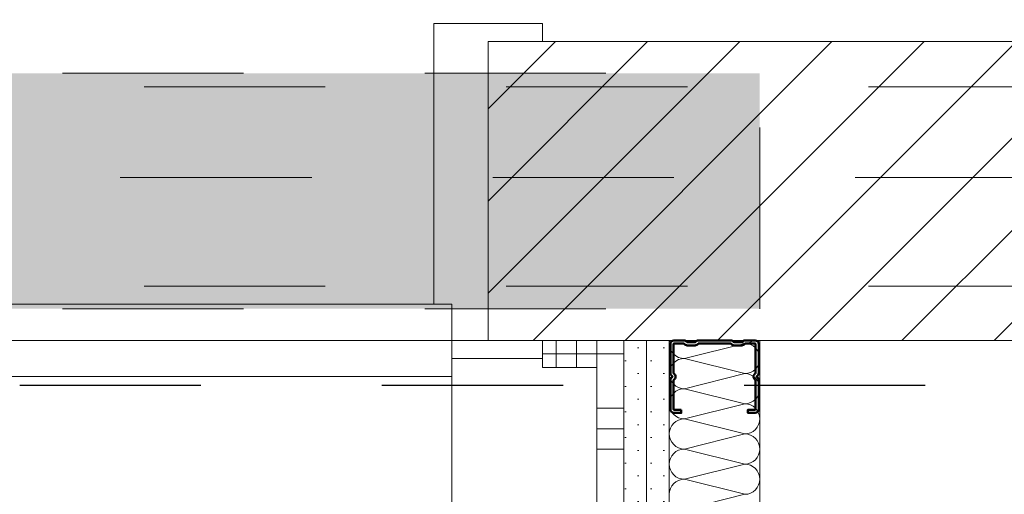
# Model space of a CAD drawing. Header units: metres. Extents: x -3.5 to 65.3, y -10.9 to 16.7.
# Tile 176 of 184: x 46.511 to 47.055, y 5.675 to 5.937. Entities that reach past the tile are written whole.
import ezdxf

# ---------------------------------------------------------------- set-up
doc = ezdxf.new("R2010")
doc.units = ezdxf.units.M
doc.header["$MEASUREMENT"] = 0
for name, pattern in [('Achse', [0.08, 0.04, -0.02, 0, -0.02]), ('Punktlinie eng', [0.015, 0.005, -0.01]), ('Strichlinie doppelt', [0.218722, 0.105833, -0.042333, 0.028222, -0.042333]), ('Strichlinie eng', [0.046, 0.03, -0.016]), ('Untersicht', [0.04, 0.03, -0.01]), ('Wipeout_Contour', [1, 0, -1])]:
    doc.linetypes.add(name, pattern=pattern)
for name, color, linetype in [('102 - Bemaßung_ Beschriftung.Detail_ Ausschnitt', 7, 'Continuous'), ('301 - Elemente.Linie', 7, 'Continuous'), ('451 - Universal.Achsen Raster', 7, 'Continuous'), ('605 - Struktur.Wand Innen', 7, 'Continuous'), ('608 - Struktur.Träger', 7, 'Continuous'), ('650 - Abdeckung.Fußboden Aufbau', 7, 'Continuous'), ('654 - Abdeckung.Wand Belag', 7, 'Continuous'), ('660 - Unterkonstruktion.Trockenbau', 7, 'Continuous'), ('Neubau_606 - Struktur.Wand Innen Ausbau', 7, 'Continuous'), ('Neubau_615 - Struktur.Sturz', 7, 'Continuous'), ('Neubau_650 - Abdeckung.Fußboden Aufbau', 7, 'Continuous'), ('Neubau_653 - Abdeckung.TB Verkofferung', 7, 'Continuous')]:
    doc.layers.add(name, color=color, linetype=linetype)
doc.styles.add('ERSTELLTER_STIL_1', font='txt')
doc.dimstyles.new('ERSTELLTER_STIL__1', dxfattribs={"dimtxt": 0.04, "dimasz": 0.02128, "dimexe": 0.18, "dimexo": 0.0625, "dimgap": 0, "dimtad": 1, "dimzin": 0, "dimdsep": 46, "dimtxsty": 'ERSTELLTER_STIL_1', "dimblk": 'ARROWHEAD_2', "dimblk1": 'ARROWHEAD_2', "dimblk2": 'ARROWHEAD_2', "dimcen": 0.09, "dimse1": 1, "dimse2": 1, "dimclrd": 7, "dimclre": 7, "dimclrt": 7, "dimazin": 0, "dimtfac": 1, "dimtdec": 4, "dimtmove": 0, "dimatfit": 3, "dimfxl": 1, "dimtolj": 1, "dimtzin": 0, "dimarcsym": 0})
doc.dimstyles.new('ERSTELLTER_STIL__3', dxfattribs={"dimtxt": 0.04, "dimasz": 0.02128, "dimexe": 0.18, "dimexo": 0.0625, "dimgap": 0, "dimtad": 1, "dimtih": 1, "dimtoh": 1, "dimzin": 0, "dimdsep": 46, "dimtxsty": 'ERSTELLTER_STIL_1', "dimblk": 'ARROWHEAD_2', "dimblk1": 'ARROWHEAD_2', "dimblk2": 'ARROWHEAD_2', "dimcen": 0.09, "dimse1": 1, "dimse2": 1, "dimclrd": 7, "dimclre": 7, "dimclrt": 7, "dimazin": 0, "dimtfac": 1, "dimtdec": 4, "dimtmove": 0, "dimatfit": 3, "dimfxl": 1, "dimtolj": 1, "dimtzin": 0, "dimarcsym": 0})
doc.dimstyles.new('ERSTELLTER_STIL__5', dxfattribs={"dimtxt": 0.04, "dimasz": 0.02128, "dimexe": 0.18, "dimexo": 0.0625, "dimgap": 0, "dimtad": 1, "dimtih": 1, "dimtoh": 1, "dimzin": 0, "dimdsep": 46, "dimtxsty": 'ERSTELLTER_STIL_1', "dimblk": 'ARROWHEAD_2', "dimblk1": 'ARROWHEAD_2', "dimblk2": 'ARROWHEAD_2', "dimcen": 0.09, "dimclrd": 7, "dimclre": 7, "dimclrt": 7, "dimazin": 0, "dimtfac": 1, "dimtdec": 4, "dimtmove": 0, "dimatfit": 3, "dimfxl": 1, "dimtolj": 1, "dimtzin": 0, "dimarcsym": 0})
pattern_1 = [(45, (0, 0), (-0.0070710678, 0.0070710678), [0, -0.01])]

# ---------------------------------------------------------------- blocks, each defined once
blk = doc.blocks.new('*X62')
at = {"layer": 'Neubau_606 - Struktur.Wand Innen Ausbau', "color": 7, "linetype": 'Continuous', "lineweight": 5}
for p, q in [((46.87015, 5.75997), (46.86999, 5.75835)), ((46.86999, 5.75835), (46.87015, 5.75672)), ((46.87016, 5.76), (46.87015, 5.75997)), ((46.87832, 5.75001), (46.91165, 5.75835)), ((46.90504, 5.76), (46.91165, 5.75835)), ((46.91165, 5.75835), (46.91328, 5.75851)), ((46.91328, 5.75819), (46.91165, 5.75835)), ((46.91328, 5.75851), (46.91484, 5.75898)), ((46.91484, 5.75771), (46.91328, 5.75819)), ((46.91484, 5.75898), (46.91628, 5.75975)), ((46.91628, 5.75694), (46.91484, 5.75771)), ((46.91628, 5.75975), (46.91659, 5.76)), ((46.87015, 5.75672), (46.87062, 5.75516)), ((46.87062, 5.75516), (46.87139, 5.75372)), ((46.87139, 5.75372), (46.87243, 5.75246)), ((46.87243, 5.75246), (46.87369, 5.75142)), ((46.91755, 5.75591), (46.91628, 5.75694)), ((46.91858, 5.75464), (46.91755, 5.75591)), ((46.91935, 5.7532), (46.91858, 5.75464)), ((46.91983, 5.75164), (46.91935, 5.7532)), ((46.87243, 5.74757), (46.87139, 5.74631)), ((46.87369, 5.74861), (46.87243, 5.74757)), ((46.87369, 5.75142), (46.87513, 5.75065)), ((46.87513, 5.74938), (46.87369, 5.74861)), ((46.87513, 5.75065), (46.87669, 5.75017)), ((46.87669, 5.74985), (46.87513, 5.74938)), ((46.87669, 5.75017), (46.87832, 5.75001)), ((46.87832, 5.75001), (46.87669, 5.74985)), ((46.87832, 5.75001), (46.91165, 5.74168)), ((46.91858, 5.74538), (46.91935, 5.74683)), ((46.91935, 5.74683), (46.91983, 5.74839)), ((46.91999, 5.75001), (46.91983, 5.75164)), ((46.91983, 5.74839), (46.91999, 5.75001)), ((46.87015, 5.74331), (46.86999, 5.74168)), ((46.86999, 5.74168), (46.87015, 5.74006)), ((46.87062, 5.74487), (46.87015, 5.74331)), ((46.87139, 5.74631), (46.87062, 5.74487)), ((46.87832, 5.73335), (46.91165, 5.74168)), ((46.91165, 5.74168), (46.91328, 5.74184)), ((46.91328, 5.74152), (46.91165, 5.74168)), ((46.91328, 5.74184), (46.91484, 5.74232)), ((46.91484, 5.74105), (46.91328, 5.74152)), ((46.91484, 5.74232), (46.91628, 5.74309)), ((46.91628, 5.74028), (46.91484, 5.74105)), ((46.91628, 5.74309), (46.91755, 5.74412)), ((46.91755, 5.74412), (46.91858, 5.74538)), ((46.87015, 5.74006), (46.87062, 5.73849)), ((46.87062, 5.73849), (46.87139, 5.73705)), ((46.87139, 5.73705), (46.87243, 5.73579)), ((46.87243, 5.73579), (46.87369, 5.73475)), ((46.91755, 5.73924), (46.91628, 5.74028)), ((46.91858, 5.73798), (46.91755, 5.73924)), ((46.91935, 5.73654), (46.91858, 5.73798)), ((46.91983, 5.73497), (46.91935, 5.73654)), ((46.87243, 5.73091), (46.87139, 5.72964)), ((46.87369, 5.73194), (46.87243, 5.73091)), ((46.87369, 5.73475), (46.87513, 5.73398)), ((46.87513, 5.73271), (46.87369, 5.73194)), ((46.87513, 5.73398), (46.87669, 5.73351)), ((46.87669, 5.73319), (46.87513, 5.73271)), ((46.87669, 5.73351), (46.87832, 5.73335)), ((46.87832, 5.73335), (46.87669, 5.73319)), ((46.87832, 5.73335), (46.91165, 5.72501)), ((46.91858, 5.72872), (46.91935, 5.73016)), ((46.91935, 5.73016), (46.91983, 5.73172)), ((46.91999, 5.73335), (46.91983, 5.73497)), ((46.91983, 5.73172), (46.91999, 5.73335)), ((46.87015, 5.72664), (46.86999, 5.72501)), ((46.86999, 5.72501), (46.87015, 5.72339)), ((46.87062, 5.7282), (46.87015, 5.72664)), ((46.87139, 5.72964), (46.87062, 5.7282)), ((46.87832, 5.71668), (46.91165, 5.72501)), ((46.91165, 5.72501), (46.91328, 5.72517)), ((46.91328, 5.72485), (46.91165, 5.72501)), ((46.91328, 5.72517), (46.91484, 5.72565)), ((46.91484, 5.72438), (46.91328, 5.72485)), ((46.91484, 5.72565), (46.91628, 5.72642)), ((46.91628, 5.72642), (46.91755, 5.72746)), ((46.91755, 5.72746), (46.91858, 5.72872)), ((46.87015, 5.72339), (46.87062, 5.72183)), ((46.87062, 5.72183), (46.87139, 5.72038)), ((46.87139, 5.72038), (46.87243, 5.71912)), ((46.91628, 5.72361), (46.91484, 5.72438)), ((46.91755, 5.72257), (46.91628, 5.72361)), ((46.91858, 5.72131), (46.91755, 5.72257)), ((46.91935, 5.71987), (46.91858, 5.72131)), ((46.91983, 5.71831), (46.91935, 5.71987)), ((46.87243, 5.71424), (46.87139, 5.71298)), ((46.87243, 5.71912), (46.87369, 5.71809)), ((46.87369, 5.71528), (46.87243, 5.71424)), ((46.87369, 5.71809), (46.87513, 5.71732)), ((46.87513, 5.71605), (46.87369, 5.71528)), ((46.87513, 5.71732), (46.87669, 5.71684)), ((46.87669, 5.71652), (46.87513, 5.71605)), ((46.87669, 5.71684), (46.87832, 5.71668)), ((46.87832, 5.71668), (46.87669, 5.71652)), ((46.87832, 5.71668), (46.91165, 5.70835)), ((46.91935, 5.71349), (46.91983, 5.71506)), ((46.91999, 5.71668), (46.91983, 5.71831)), ((46.91983, 5.71506), (46.91999, 5.71668)), ((46.87015, 5.70997), (46.86999, 5.70835)), ((46.87062, 5.71154), (46.87015, 5.70997)), ((46.87139, 5.71298), (46.87062, 5.71154)), ((46.91165, 5.70835), (46.91328, 5.70851)), ((46.91328, 5.70851), (46.91484, 5.70898)), ((46.91484, 5.70898), (46.91628, 5.70975)), ((46.91628, 5.70975), (46.91755, 5.71079)), ((46.91755, 5.71079), (46.91858, 5.71205)), ((46.91858, 5.71205), (46.91935, 5.71349)), ((46.86999, 5.70835), (46.87015, 5.70672)), ((46.87015, 5.70672), (46.87062, 5.70516)), ((46.87062, 5.70516), (46.87139, 5.70372)), ((46.87139, 5.70372), (46.87243, 5.70246)), ((46.87832, 5.70001), (46.91165, 5.70835)), ((46.91328, 5.70819), (46.91165, 5.70835)), ((46.91484, 5.70771), (46.91328, 5.70819)), ((46.91628, 5.70694), (46.91484, 5.70771)), ((46.91755, 5.70591), (46.91628, 5.70694)), ((46.91858, 5.70464), (46.91755, 5.70591)), ((46.91935, 5.7032), (46.91858, 5.70464)), ((46.91983, 5.70164), (46.91935, 5.7032)), ((46.87243, 5.69757), (46.87139, 5.69631)), ((46.87243, 5.70246), (46.87369, 5.70142)), ((46.87369, 5.69861), (46.87243, 5.69757)), ((46.87369, 5.70142), (46.87513, 5.70065)), ((46.87513, 5.69938), (46.87369, 5.69861)), ((46.87513, 5.70065), (46.87669, 5.70017)), ((46.87669, 5.69985), (46.87513, 5.69938)), ((46.87669, 5.70017), (46.87832, 5.70001)), ((46.87832, 5.70001), (46.87669, 5.69985)), ((46.87832, 5.70001), (46.91165, 5.69168)), ((46.91935, 5.69683), (46.91983, 5.69839)), ((46.91999, 5.70001), (46.91983, 5.70164)), ((46.91983, 5.69839), (46.91999, 5.70001)), ((46.87015, 5.69331), (46.86999, 5.69168)), ((46.87062, 5.69487), (46.87015, 5.69331)), ((46.87139, 5.69631), (46.87062, 5.69487)), ((46.91328, 5.69184), (46.91484, 5.69232)), ((46.91484, 5.69232), (46.91628, 5.69309)), ((46.91628, 5.69309), (46.91755, 5.69412)), ((46.91755, 5.69412), (46.91858, 5.69538)), ((46.91858, 5.69538), (46.91935, 5.69683)), ((46.86999, 5.69168), (46.87015, 5.69006)), ((46.87015, 5.69006), (46.87062, 5.68849)), ((46.87062, 5.68849), (46.87139, 5.68705)), ((46.87139, 5.68705), (46.87243, 5.68579)), ((46.87832, 5.68335), (46.91165, 5.69168)), ((46.91165, 5.69168), (46.91328, 5.69184)), ((46.91328, 5.69152), (46.91165, 5.69168)), ((46.91484, 5.69105), (46.91328, 5.69152)), ((46.91628, 5.69028), (46.91484, 5.69105)), ((46.91755, 5.68924), (46.91628, 5.69028)), ((46.91858, 5.68798), (46.91755, 5.68924)), ((46.91935, 5.68654), (46.91858, 5.68798)), ((46.87243, 5.68579), (46.87369, 5.68475)), ((46.87369, 5.68194), (46.87243, 5.68091)), ((46.87369, 5.68475), (46.87513, 5.68398)), ((46.87513, 5.68271), (46.87369, 5.68194)), ((46.87513, 5.68398), (46.87669, 5.68351)), ((46.87669, 5.68319), (46.87513, 5.68271)), ((46.87669, 5.68351), (46.87832, 5.68335)), ((46.87832, 5.68335), (46.87669, 5.68319)), ((46.87832, 5.68335), (46.91165, 5.67501)), ((46.91983, 5.68497), (46.91935, 5.68654)), ((46.91935, 5.68016), (46.91983, 5.68172)), ((46.91999, 5.68335), (46.91983, 5.68497)), ((46.91983, 5.68172), (46.91999, 5.68335)), ((46.87015, 5.67664), (46.86999, 5.67501)), ((46.87062, 5.6782), (46.87015, 5.67664)), ((46.87139, 5.67964), (46.87062, 5.6782)), ((46.87243, 5.68091), (46.87139, 5.67964)), ((46.91484, 5.67565), (46.91628, 5.67642)), ((46.91628, 5.67642), (46.91755, 5.67746)), ((46.91755, 5.67746), (46.91858, 5.67872)), ((46.91858, 5.67872), (46.91935, 5.68016)), ((46.87832, 5.66668), (46.91165, 5.67501)), ((46.91165, 5.67501), (46.91328, 5.67517)), ((46.91328, 5.67517), (46.91484, 5.67565))]:
    blk.add_line(p, q, dxfattribs=at)
blk = doc.blocks.new('*X115')
at = {"layer": '654 - Abdeckung.Wand Belag', "color": 7, "linetype": 'Continuous', "lineweight": 5}
for p, q in [((46.83, 5.76), (46.83, 5.74501)), ((46.82999, 5.7525), (46.83, 5.7525)), ((46.83, 5.7525), (46.83749, 5.7525))]:
    blk.add_line(p, q, dxfattribs=at)
blk = doc.blocks.new('*X116')
at = {"layer": '654 - Abdeckung.Wand Belag', "color": 7, "linetype": 'Continuous', "lineweight": 5}
for p, q in [((46.83749, 5.7525), (46.84499, 5.7525)), ((46.83, 5.74501), (46.83, 5.745))]:
    blk.add_line(p, q, dxfattribs=at)
blk = doc.blocks.new('*X117')
at = {"layer": '654 - Abdeckung.Wand Belag', "color": 7, "linetype": 'Continuous', "lineweight": 5}
for p, q in [((46.83, 5.745), (46.83, 5.7225)), ((46.82999, 5.7225), (46.83, 5.7225)), ((46.83, 5.7225), (46.84499, 5.7225)), ((46.83, 5.7225), (46.83, 5.67)), ((46.82999, 5.71125), (46.83, 5.71125)), ((46.83, 5.71125), (46.84499, 5.71125)), ((46.82999, 5.7), (46.83, 5.7)), ((46.83, 5.7), (46.84499, 5.7)), ((46.82999, 5.67), (46.83, 5.67)), ((46.83, 5.67), (46.84499, 5.67)), ((46.83, 5.67), (46.83, 5.6175)), ((46.82999, 5.65875), (46.83, 5.65875)), ((46.83, 5.65875), (46.84499, 5.65875)), ((46.82999, 5.6475), (46.83, 5.6475)), ((46.83, 5.6475), (46.84499, 5.6475)), ((46.82999, 5.6175), (46.83, 5.6175)), ((46.83, 5.6175), (46.84499, 5.6175)), ((46.83, 5.6175), (46.83, 5.565)), ((46.82999, 5.60625), (46.83, 5.60625)), ((46.83, 5.60625), (46.84499, 5.60625)), ((46.82999, 5.595), (46.83, 5.595)), ((46.83, 5.595), (46.84499, 5.595)), ((46.82999, 5.565), (46.83, 5.565)), ((46.83, 5.565), (46.84499, 5.565)), ((46.83, 5.565), (46.83, 5.5125)), ((46.82999, 5.55375), (46.83, 5.55375)), ((46.83, 5.55375), (46.84499, 5.55375)), ((46.82999, 5.5425), (46.83, 5.5425)), ((46.83, 5.5425), (46.84499, 5.5425)), ((46.82999, 5.5125), (46.83, 5.5125)), ((46.83, 5.5125), (46.84499, 5.5125)), ((46.83, 5.5125), (46.83, 5.4975)), ((46.82999, 5.50125), (46.83, 5.50125)), ((46.83, 5.50125), (46.84499, 5.50125))]:
    blk.add_line(p, q, dxfattribs=at)
blk = doc.blocks.new('*X143')
at = {"layer": '654 - Abdeckung.Wand Belag', "color": 7, "linetype": 'Continuous', "lineweight": 5}
for p, q in [((46.8075, 5.76), (46.8075, 5.745)), ((46.81875, 5.76), (46.81875, 5.745)), ((46.79996, 5.7525), (46.82999, 5.7525))]:
    blk.add_line(p, q, dxfattribs=at)
blk = doc.blocks.new('*D181')
at = {"layer": '102 - Bemaßung_ Beschriftung.Detail_ Ausschnitt', "color": 7, "linetype": 'Continuous', "lineweight": 5}
for p, q in [((45.88496, 6.18898), (45.88496, 6.23098)), ((46.76996, 6.18898), (46.76996, 6.23098)), ((45.89305, 6.22398), (45.87688, 6.19598)), ((46.77805, 6.22398), (46.76188, 6.19598)), ((45.88496, 6.20998), (46.76996, 6.20998))]:
    blk.add_line(p, q, dxfattribs=at)
at = {"layer": '102 - Bemaßung_ Beschriftung.Detail_ Ausschnitt', "color": 7, "lineweight": 5, "char_height": 0.04, "attachment_point": 7, "style": 'ERSTELLTER_STIL_1'}
for s, insert in [('\\A1;{\\pql;\\fArial|b0|i0|c0|p38;88\\fArial|b0|i0|c0|p38;\\A1{\\H.66x;\\S5^  ;}}', (46.28709, 6.21732)), ('\\A1;{\\pql;\\fArial|b0|i0|c0|p38;2,13\\fArial|b0|i0|c0|p38;\\A1{\\H.66x;\\S5^  ;}}', (46.26424, 6.15422))]:
    blk.add_mtext(s, dxfattribs=dict(at, insert=insert))
blk = doc.blocks.new('ARROWHEAD_2')
at = {"color": 0, "linetype": 'Continuous', "lineweight": 0}
for p, q in [((-0.378, -0.655), (0.378, 0.655)), ((0, 0), (-1, 0))]:
    blk.add_line(p, q, dxfattribs=at)
blk = doc.blocks.new('*D182')
at = {"layer": '102 - Bemaßung_ Beschriftung.Detail_ Ausschnitt', "color": 7, "linetype": 'Continuous', "lineweight": 5}
for p, q in [((46.76996, 6.18898), (46.76996, 6.23098)), ((47.17999, 6.18898), (47.17999, 6.23098)), ((46.77805, 6.22398), (46.76188, 6.19598)), ((47.18807, 6.22398), (47.17191, 6.19598)), ((46.76996, 6.20998), (47.17999, 6.20998))]:
    blk.add_line(p, q, dxfattribs=at)
at = {"layer": '102 - Bemaßung_ Beschriftung.Detail_ Ausschnitt', "color": 7, "lineweight": 5, "insert": (46.94462, 6.21798), "char_height": 0.04, "attachment_point": 7, "style": 'ERSTELLTER_STIL_1'}
blk.add_mtext('\\A1;{\\pql;\\fArial|b0|i0|c0|p38;41}', dxfattribs=at)
blk = doc.blocks.new('*D193')
at = {"layer": '102 - Bemaßung_ Beschriftung.Detail_ Ausschnitt', "color": 7, "linetype": 'Continuous', "lineweight": 5}
for p, q in [((44.70999, 6.33898), (44.70999, 6.38098)), ((46.84499, 6.33898), (46.84499, 6.38098)), ((44.71807, 6.37398), (44.7019, 6.34598)), ((46.85307, 6.37398), (46.8369, 6.34598)), ((44.70999, 6.35998), (46.84499, 6.35998))]:
    blk.add_line(p, q, dxfattribs=at)
at = {"layer": '102 - Bemaßung_ Beschriftung.Detail_ Ausschnitt', "color": 7, "lineweight": 5, "insert": (45.71426, 6.36022), "char_height": 0.04, "attachment_point": 7, "style": 'ERSTELLTER_STIL_1'}
blk.add_mtext('\\A1;{\\pql;\\fArial|b0|i0|c0|p38;2,13\\fArial|b0|i0|c0|p38;\\A1{\\H.66x;\\S5^  ;}}', dxfattribs=at)
blk = doc.blocks.new('*D194')
at = {"layer": '102 - Bemaßung_ Beschriftung.Detail_ Ausschnitt', "color": 7, "linetype": 'Continuous', "lineweight": 5}
for p, q in [((46.91999, 6.33898), (46.91999, 6.38098)), ((46.85307, 6.37398), (46.8369, 6.34598)), ((46.92807, 6.37398), (46.9119, 6.34598)), ((46.84499, 6.35998), (46.91999, 6.35998))]:
    blk.add_line(p, q, dxfattribs=at)
at = {"layer": '102 - Bemaßung_ Beschriftung.Detail_ Ausschnitt', "color": 7, "lineweight": 5, "insert": (46.85729, 6.36755), "char_height": 0.04, "attachment_point": 7, "style": 'ERSTELLTER_STIL_1'}
blk.add_mtext('\\A1;{\\pql;\\fArial|b0|i0|c0|p38;7\\fArial|b0|i0|c0|p38;\\A1{\\H.66x;\\S5^  ;}}', dxfattribs=at)
blk = doc.blocks.new('*D195')
at = {"layer": '102 - Bemaßung_ Beschriftung.Detail_ Ausschnitt', "color": 7, "linetype": 'Continuous', "lineweight": 5}
for p, q in [((46.92807, 6.37398), (46.9119, 6.34598)), ((47.18807, 6.37398), (47.17191, 6.34598)), ((46.91999, 6.35998), (47.17999, 6.35998))]:
    blk.add_line(p, q, dxfattribs=at)
at = {"layer": '102 - Bemaßung_ Beschriftung.Detail_ Ausschnitt', "color": 7, "lineweight": 5, "insert": (47.01963, 6.36798), "char_height": 0.04, "attachment_point": 7, "style": 'ERSTELLTER_STIL_1'}
blk.add_mtext('\\A1;{\\pql;\\fArial|b0|i0|c0|p38;26}', dxfattribs=at)
blk = doc.blocks.new('*D376')
at = {"layer": '102 - Bemaßung_ Beschriftung.Detail_ Ausschnitt', "color": 7, "linetype": 'Continuous', "lineweight": 5}
for p, q in [((46.19071, 5.76), (46.19071, 5.77369)), ((46.20471, 5.75192), (46.17671, 5.76808)), ((46.21171, 5.76), (46.16971, 5.76)), ((46.19071, 5.4495), (46.19071, 5.76)), ((46.17671, 5.45758), (46.20471, 5.44142)), ((46.21171, 5.4495), (46.16971, 5.4495))]:
    blk.add_line(p, q, dxfattribs=at)
at = {"layer": '102 - Bemaßung_ Beschriftung.Detail_ Ausschnitt', "color": 7, "lineweight": 5, "insert": (46.18339, 5.55436), "char_height": 0.04, "attachment_point": 7, "rotation": 90, "style": 'ERSTELLTER_STIL_1'}
blk.add_mtext('\\A1;{\\pql;\\fArial|b0|i0|c0|p38;31\\fArial|b0|i0|c0|p38;\\A1{\\H.66x;\\S05^  ;}}', dxfattribs=at)
blk = doc.blocks.new('*D420')
at = {"layer": '102 - Bemaßung_ Beschriftung.Detail_ Ausschnitt', "color": 7, "linetype": 'Continuous', "lineweight": 5}
for p, q in [((47.16999, 5.55218), (47.16999, 5.76)), ((44.53999, 5.55218), (44.53999, 5.67501)), ((44.54807, 5.58718), (44.5319, 5.55918)), ((47.16191, 5.55918), (47.17807, 5.58718)), ((44.5263, 5.57318), (44.53999, 5.57318)), ((44.53999, 5.57318), (47.16999, 5.57318)), ((47.16999, 5.57318), (47.18368, 5.57318))]:
    blk.add_line(p, q, dxfattribs=at)
at = {"color": 254, "linetype": 'Wipeout_Contour', "lineweight": 0, "ltscale": 184.793655}
blk.add_wipeout([(45.79428, 5.57368), (45.9157, 5.57368), (45.9157, 5.62868), (45.79428, 5.62868)], dxfattribs=at).dxf.layer = '102 - Bemaßung_ Beschriftung.Detail_ Ausschnitt'
at = {"layer": '102 - Bemaßung_ Beschriftung.Detail_ Ausschnitt', "color": 7, "lineweight": 5, "insert": (45.80178, 5.58118), "char_height": 0.04, "attachment_point": 7, "style": 'ERSTELLTER_STIL_1'}
blk.add_mtext('\\A1;{\\pql;\\fArial|b0|i0|c0|p38;2,63}', dxfattribs=at)

msp = doc.modelspace()

# ---------------------------------------------------------------- hatches: boundary and pattern name
at = {"layer": 'Neubau_650 - Abdeckung.Fußboden Aufbau', "linetype": 'Continuous', "lineweight": 13, "true_color": 0xafafaf}
h = msp.add_hatch(dxfattribs=at)
h.set_pattern_fill('Raster_60x60_Fuge_2mm_0001', color=253, style=0, pattern_type=2)
h.set_pattern_definition([(0, (46.245, 4.8475), (0, 0.602), []), (90, (46.245, 4.8475), (-0.602, 0), [])])
h.paths.add_polyline_path([(44.70999, 3.895), (45.85999, 3.895), (45.85999, 3.72), (46.74499, 3.72), (46.74499, 3.895), (46.84499, 3.895), (46.84499, 5.76), (44.70999, 5.76)])

# ---------------------------------------------------------------- linework, layer by layer
at = {"layer": '301 - Elemente.Linie', "color": 1, "linetype": 'Strichlinie eng', "lineweight": 25, "flags": 128}
msp.add_lwpolyline([(40.31135, 5.73527), (47.16999, 5.73527)], dxfattribs=at)
at = {"layer": '605 - Struktur.Wand Innen', "color": 1, "linetype": 'Continuous', "lineweight": 13}
for p, q in [((46.73996, 5.935), (46.73996, 5.78)), ((46.79996, 5.935), (46.73996, 5.935)), ((45.90496, 5.78), (46.74996, 5.78)), ((46.73996, 5.78), (46.74996, 5.78)), ((46.74996, 5.78), (46.74996, 5.75)), ((46.74996, 5.78), (46.74996, 5.74)), ((46.74996, 5.75), (46.79996, 5.75)), ((46.74996, 5.74), (45.90496, 5.74)), ((46.74996, 5.74), (46.74996, 4.895))]:
    msp.add_line(p, q, dxfattribs=at)
at = {"layer": '605 - Struktur.Wand Innen', "color": 1, "linetype": 'Continuous', "lineweight": 9}
msp.add_arc((46.74996, 5.74), 0.845, 180, 270, dxfattribs=at)
at = {"layer": '650 - Abdeckung.Fußboden Aufbau', "color": 7, "linetype": 'Continuous', "lineweight": 13, "flags": 128}
msp.add_lwpolyline([(38.86, 5.8285), (38.86, 5.935), (39.96999, 5.935), (39.96999, 6.00998), (40.28999, 6.00998), (40.28999, 5.925), (41.11499, 5.925), (41.11499, 5.76), (41.99999, 5.76), (41.99999, 5.925), (42.32499, 5.925), (42.32499, 5.76), (43.20999, 5.76), (43.20999, 5.925), (45.88496, 5.925), (45.88496, 5.76), (46.76996, 5.76), (46.76996, 5.925), (47.16999, 5.925), (47.16999, 6.00998), (47.48999, 6.00998), (47.48999, 5.925), (51.88997, 5.925)], dxfattribs=at)
at = {"layer": '654 - Abdeckung.Wand Belag', "color": 7, "linetype": 'Continuous', "lineweight": 5, "flags": 128}
for points in [[(46.79996, 5.745), (46.82999, 5.745)], [(46.82999, 5.745), (46.82999, 5.4975)]]:
    msp.add_lwpolyline(points, dxfattribs=at)
at = {"layer": 'Neubau_650 - Abdeckung.Fußboden Aufbau', "color": 1, "linetype": 'Continuous', "lineweight": 13, "flags": 128}
msp.add_lwpolyline([(46.74499, 3.72), (46.74499, 3.895), (46.84499, 3.895), (46.84499, 5.76), (44.70999, 5.76), (44.70999, 3.895)], dxfattribs=at)
at = {"layer": 'Neubau_653 - Abdeckung.TB Verkofferung', "color": 1, "linetype": 'Untersicht', "lineweight": 9}
for p in [(44.70999, 5.75998), (46.84499, 5.05048)]:
    msp.add_line(p, (46.84499, 5.75998), dxfattribs=at)

# ---------------------------------------------------------------- block references
at = {"layer": '654 - Abdeckung.Wand Belag', "color": 7, "lineweight": 5}
for name in ['*X116', '*X117']:
    msp.add_blockref(name, (0, 0), dxfattribs=at)

# ---------------------------------------------------------------- next in the draw order: wipeouts: each hides what was drawn before it
at = {"color": 254, "linetype": 'Wipeout_Contour', "lineweight": 0, "ltscale": 189.357034}
msp.add_wipeout([(46.76996, 5.76), (47.17999, 5.76), (47.17999, 5.925), (46.76996, 5.925)], dxfattribs=at).dxf.layer = '605 - Struktur.Wand Innen'

# ---------------------------------------------------------------- next in the draw order: hatches: boundary and pattern name
at = {"layer": '605 - Struktur.Wand Innen', "linetype": 'Continuous', "lineweight": 0, "true_color": 0x000000}
h = msp.add_hatch(dxfattribs=at)
h.set_pattern_fill('MW_Ziegel_0001', color=18, style=0, pattern_type=2)
h.set_pattern_definition([(45, (0, 0), (-0.025455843, 0.025455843), [])])
h.paths.add_polyline_path([(46.76996, 5.76), (47.17999, 5.76), (47.17999, 5.925), (46.76996, 5.925)])
at = {"layer": 'Neubau_606 - Struktur.Wand Innen Ausbau', "linetype": 'Continuous', "lineweight": 0, "true_color": 0x000000}
h = msp.add_hatch(dxfattribs=at)
h.set_pattern_fill('Gips_0001', color=18, style=0, pattern_type=2)
h.set_pattern_definition(pattern_1)
h.paths.add_polyline_path([(46.84499, 5.76), (46.84499, 5.17998), (46.85749, 5.17998), (46.85749, 5.76)])
h = msp.add_hatch(dxfattribs=at)
h.set_pattern_fill('Gips_0001', color=18, style=0, pattern_type=2)
h.set_pattern_definition(pattern_1)
h.paths.add_polyline_path([(46.86999, 5.76), (46.85749, 5.76), (46.85749, 5.17998), (46.86999, 5.17998)])
at = {"layer": 'Neubau_615 - Struktur.Sturz', "linetype": 'Continuous', "lineweight": 0, "true_color": 0x3f0000}
msp.add_hatch(color=18, dxfattribs=at).paths.add_polyline_path([(45.73496, 5.9075), (45.73496, 5.7775), (46.91996, 5.7775), (46.91996, 5.9075)])

# ---------------------------------------------------------------- next in the draw order: linework, layer by layer
at = {"layer": '451 - Universal.Achsen Raster', "color": 160, "linetype": 'Strichlinie doppelt', "lineweight": 9, "true_color": 0x3232ff}
msp.add_line((64.93503, 5.84998), (-3.175, 5.84998), dxfattribs=at)
at = {"layer": '605 - Struktur.Wand Innen', "color": 1, "linetype": 'Continuous', "lineweight": 13}
for p, q in [((46.79996, 5.925), (46.79996, 5.935)), ((46.76996, 5.76), (46.76996, 5.925)), ((46.76996, 5.925), (46.79996, 5.925)), ((46.79996, 5.76), (46.76996, 5.76)), ((46.79996, 5.75), (46.79996, 5.76))]:
    msp.add_line(p, q, dxfattribs=at)
at = {"layer": '605 - Struktur.Wand Innen', "color": 7, "linetype": 'Continuous', "lineweight": 18}
msp.add_line((46.76996, 5.925), (46.76996, 5.76), dxfattribs=at)
msp.add_line((46.76996, 5.925), (46.76996, 5.76), dxfattribs=at)
msp.add_line((46.76996, 5.925), (46.76996, 5.76), dxfattribs=at)
at = {"layer": '605 - Struktur.Wand Innen', "color": 7, "linetype": 'Continuous', "lineweight": 18, "flags": 128}
for points in [[(47.17999, 5.925), (46.76996, 5.925)], [(46.76996, 5.76), (47.17999, 5.76)]]:
    msp.add_lwpolyline(points, dxfattribs=at)
at = {"layer": '608 - Struktur.Träger', "color": 7, "linetype": 'Achse', "lineweight": 9}
msp.add_line((0.37999, 5.89998), (61.87999, 5.89998), dxfattribs=at)
at = {"layer": '608 - Struktur.Träger', "color": 7, "linetype": 'Untersicht', "lineweight": 13}
msp.add_line((0.37999, 5.78998), (61.87999, 5.78998), dxfattribs=at)
at = {"layer": '654 - Abdeckung.Wand Belag', "color": 7, "linetype": 'Continuous', "lineweight": 5, "flags": 128}
for points in [[(46.82999, 5.76), (46.79996, 5.76)], [(46.79996, 5.745), (46.79996, 5.76)], [(46.84499, 5.76), (46.82999, 5.76)], [(46.84499, 5.4975), (46.84499, 5.76)]]:
    msp.add_lwpolyline(points, dxfattribs=at)
at = {"layer": 'Neubau_606 - Struktur.Wand Innen Ausbau', "color": 1, "linetype": 'Continuous', "lineweight": 5}
for p, q in [((46.85749, 5.76), (46.85749, 5.17998)), ((46.86999, 5.76), (46.86999, 5.17998))]:
    msp.add_line(p, q, dxfattribs=at)
at = {"layer": 'Neubau_606 - Struktur.Wand Innen Ausbau', "color": 1, "linetype": 'Continuous', "lineweight": 5, "flags": 128}
for points in [[(46.84499, 5.76), (46.84499, 5.17998)], [(46.91999, 5.76), (46.84499, 5.76)], [(46.91999, 5.17998), (46.91999, 5.76)]]:
    msp.add_lwpolyline(points, dxfattribs=at)
at = {"layer": 'Neubau_615 - Struktur.Sturz', "color": 1, "linetype": 'Punktlinie eng', "lineweight": 13}
for p, q in [((45.73496, 5.9075), (46.91996, 5.9075)), ((46.91996, 5.7775), (46.91996, 5.9075)), ((45.73496, 5.7775), (46.91996, 5.7775))]:
    msp.add_line(p, q, dxfattribs=at)

# ---------------------------------------------------------------- next in the draw order: block references
at = {"layer": '654 - Abdeckung.Wand Belag', "color": 7, "lineweight": 5}
for name in ['*X143', '*X115']:
    msp.add_blockref(name, (0, 0), dxfattribs=at)
at = {"layer": 'Neubau_606 - Struktur.Wand Innen Ausbau', "color": 1, "lineweight": 13}
msp.add_blockref('*X62', (0, 0), dxfattribs=at)

# ---------------------------------------------------------------- next in the draw order: dimensions: what is measured, and where the dimension line sits
at = {"layer": '102 - Bemaßung_ Beschriftung.Detail_ Ausschnitt', "color": 7, "linetype": 'Continuous', "lineweight": 5}
for base, p1, p2, picture, middle in [((46.919987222, 6.3599822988), (46.844987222, 5.7600000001), (46.919987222, 5.7600000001), '*D194', (46.9265637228, 6.3879822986)), ((46.8449872, 6.3599823), (44.7099868, 5.76), (46.8449872, 5.76), '*D193', (45.8202352, 6.3879823)), ((47.17999, 6.35998), (46.91999, 5.76), (47.17999, 5.99998), '*D195', (47.05013, 6.38798)), ((46.7699640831, 6.2099822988), (45.8849640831, 5.9250000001), (46.7699640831, 5.9250000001), '*D181', (46.3716105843, 6.2379822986)), ((47.17999, 6.20998), (46.76996, 5.925), (47.17999, 5.99998), '*D182', (46.97512, 6.23798))]:
    dim = msp.add_linear_dim(base=base, p1=p1, p2=p2, dimstyle='ERSTELLTER_STIL__3', dxfattribs=at)
    dim.commit()
    dim.dimension.update_dxf_attribs({"geometry": picture, "text_midpoint": middle, "dimtype": 160})
dim = msp.add_linear_dim(base=(46.19071, 5.76), p1=(46.24499, 5.4495), p2=(46.84499, 5.76), angle=90, dimstyle='ERSTELLTER_STIL__1', dxfattribs=at)
dim.commit()
dim.dimension.update_dxf_attribs({"geometry": '*D376', "text_midpoint": (46.16271, 5.65413), "dimtype": 160, "text_rotation": 90})

# ---------------------------------------------------------------- next in the draw order: dimensions: what is measured, and where the dimension line sits
dim = msp.add_linear_dim(base=(47.16999, 5.57318), p1=(44.53999, 5.67501), p2=(47.16999, 5.76), dimstyle='ERSTELLTER_STIL__5', dxfattribs=at)
dim.commit()
dim.dimension.update_dxf_attribs({"geometry": '*D420', "text_midpoint": (45.85373, 5.60118), "dimtype": 160})

# ---------------------------------------------------------------- next in the draw order: linework, layer by layer
at = {"layer": '660 - Unterkonstruktion.Trockenbau', "color": 7, "linetype": 'Continuous', "lineweight": 50, "flags": 128}
msp.add_lwpolyline([(46.87659, 5.72175), (46.87659, 5.72), (46.87259, 5.72, -0.414214), (46.87059, 5.722), (46.87059, 5.73805, -0.267949), (46.87159, 5.73978, 0.57735), (46.87159, 5.74022, -0.267949), (46.87059, 5.74195), (46.87059, 5.758, -0.414214), (46.87259, 5.76), (46.87809, 5.76, -0.250492), (46.87975, 5.75911, 0.250492), (46.87996, 5.759), (46.88422, 5.759, 0.250492), (46.88442, 5.75911, -0.250492), (46.88609, 5.76), (46.90389, 5.76, -0.250492), (46.90555, 5.75911, 0.250492), (46.90576, 5.759), (46.91002, 5.759, 0.250492), (46.91022, 5.75911, -0.250492), (46.91189, 5.76), (46.91739, 5.76, -0.414214), (46.91939, 5.758), (46.91939, 5.74195, -0.267949), (46.91839, 5.74022, 0.57735), (46.91839, 5.73978, -0.267949), (46.91939, 5.73805), (46.91939, 5.722, -0.414214), (46.91739, 5.72), (46.91339, 5.72), (46.91339, 5.72175), (46.91739, 5.72175, 0.414214), (46.91764, 5.722), (46.91764, 5.73805, 0.267949), (46.91751, 5.73827, -0.57735), (46.91751, 5.74173, 0.267949), (46.91764, 5.74195), (46.91764, 5.758, 0.414214), (46.91739, 5.75825), (46.91189, 5.75825, 0.250492), (46.91168, 5.75814, -0.250492), (46.91002, 5.75725), (46.90576, 5.75725, -0.250492), (46.9041, 5.75814, 0.250492), (46.90389, 5.75825), (46.88609, 5.75825, 0.250492), (46.88588, 5.75814, -0.250492), (46.88422, 5.75725), (46.87996, 5.75725, -0.250492), (46.8783, 5.75814, 0.250492), (46.87809, 5.75825), (46.87259, 5.75825, 0.414214), (46.87234, 5.758), (46.87234, 5.74195, 0.267949), (46.87246, 5.74173, -0.57735), (46.87246, 5.73827, 0.267949), (46.87234, 5.73805), (46.87234, 5.722, 0.414214), (46.87259, 5.72175)], format="xyb", close=True, dxfattribs=at)

doc.saveas('drawing.dxf')
